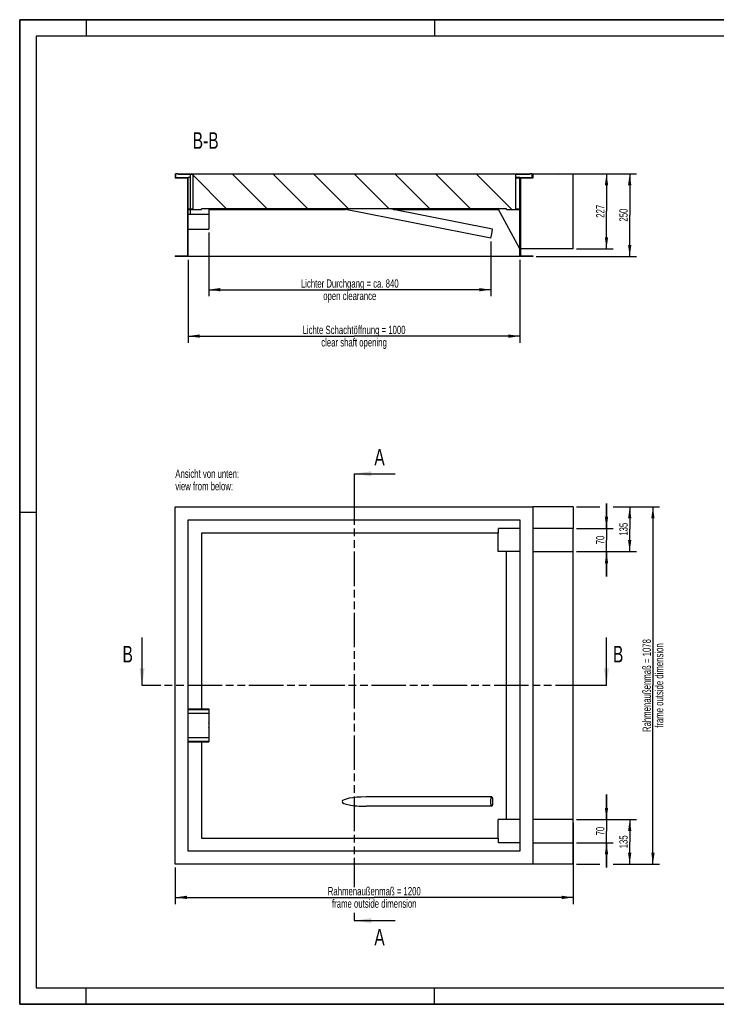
# Model space of a CAD drawing. Header units: millimetres. Extents: x 0 to 8400, y 0 to 5940.
# Tile 1 of 4: x 0 to 4200, y 0 to 5940. Entities that reach past the tile are written whole.
import ezdxf

# ---------------------------------------------------------------- set-up
doc = ezdxf.new("R2010")
doc.units = ezdxf.units.MM
doc.header["$LTSCALE"] = 462
doc.linetypes.add('PHANTOM', pattern=[0.8, 0.45, -0.05, 0.1, -0.05, 0.1, -0.05])
doc.layers.get('0').update_dxf_attribs({"linetype": 'CONTINUOUS'})
for name, color, linetype in [('050_DIMENSIONING', 7, 'CONTINUOUS'), ('053_NOTES', 7, 'CONTINUOUS'), ('_ACHSEN', 7, 'CONTINUOUS'), ('HATCHING_BL0', 7, 'CONTINUOUS'), ('HATCHING_BL1', 7, 'CONTINUOUS')]:
    doc.layers.add(name, color=color, linetype=linetype)
doc.styles.get("Standard").update_dxf_attribs({"font": 'txt', "width": 0.7})
doc.dimstyles.new('DIMSTYLE_1', dxfattribs={"dimtxt": 50, "dimasz": 70, "dimexe": 2, "dimexo": 1, "dimtad": 1, "dimlfac": 0.5, "dimtxsty": 'Standard', "dimblk": '_FILLED', "dimblk1": '_FILLED', "dimblk2": '_FILLED', "dimcen": 0.09, "dimazin": 2, "dimtp": 0.3, "dimtm": 0.3, "dimtfac": 1, "dimtofl": 0, "dimtmove": 0, "dimatfit": 3, "dimldrblk": '_FILLED', "dimfxl": 1, "dimtolj": 1, "dimarcsym": 0})
doc.dimstyles.new('DIMSTYLE_2', dxfattribs={"dimtxt": 50, "dimasz": 70, "dimexe": 2, "dimexo": 1, "dimtad": 1, "dimlfac": 0.5, "dimtxsty": 'Standard', "dimblk": '_FILLED', "dimblk1": '_FILLED', "dimblk2": '_FILLED', "dimcen": 0.09, "dimazin": 2, "dimtp": 0.5, "dimtm": 0.5, "dimtfac": 1, "dimtofl": 0, "dimtmove": 0, "dimatfit": 3, "dimldrblk": '_FILLED', "dimfxl": 1, "dimtolj": 1, "dimarcsym": 0})
doc.dimstyles.new('DIMSTYLE_3', dxfattribs={"dimtxt": 50, "dimasz": 70, "dimexe": 2, "dimexo": 1, "dimtad": 1, "dimlfac": 0.5, "dimtxsty": 'Standard', "dimblk": '_FILLED', "dimblk1": '_FILLED', "dimblk2": '_FILLED', "dimcen": 0.09, "dimazin": 2, "dimtp": 1.2, "dimtm": 1.2, "dimtfac": 1, "dimtofl": 0, "dimtmove": 0, "dimatfit": 3, "dimldrblk": '_FILLED', "dimfxl": 1, "dimtolj": 1, "dimarcsym": 0})
doc.dimstyles.new('DIMSTYLE_4', dxfattribs={"dimtxt": 50, "dimasz": 70, "dimexe": 2, "dimexo": 1, "dimtad": 1, "dimlfac": 0.5, "dimtxsty": 'Standard', "dimblk": '_FILLED', "dimblk1": '_FILLED', "dimblk2": '_FILLED', "dimcen": 0.09, "dimazin": 2, "dimtp": 0.8, "dimtm": 0.8, "dimtfac": 1, "dimtofl": 0, "dimtmove": 0, "dimatfit": 3, "dimldrblk": '_FILLED', "dimfxl": 1, "dimtolj": 1, "dimarcsym": 0})
doc.dimstyles.get("Standard").update_dxf_attribs({"dimtxt": 50, "dimasz": 70, "dimexe": 2, "dimexo": 1, "dimtad": 1, "dimtxsty": 'Standard', "dimblk": '_FILLED', "dimblk1": '_FILLED', "dimblk2": '_FILLED', "dimcen": 0.09, "dimazin": 2, "dimtol": 1, "dimtp": 0.01, "dimtm": 0.01, "dimtfac": 1, "dimtofl": 0, "dimtmove": 0, "dimatfit": 3, "dimldrblk": '_FILLED', "dimfxl": 1, "dimtolj": 1, "dimarcsym": 0})

# ---------------------------------------------------------------- blocks, each defined once
blk = doc.blocks.new('_FILLED')
at = {"color": 0, "linetype": 'ByBlock'}
blk.add_solid([(0, 0), (-1, 0.143), (-1, -0.143)], dxfattribs=at)
blk = doc.blocks.new('*D2')
at = {"layer": '050_DIMENSIONING', "color": 2, "linetype": 'Continuous', "transparency": 16777216}
for p, q in [((3537.9, 2870.9), (3537.9, 3020.9)), ((3537.9, 3020.9), (3537.9, 2800.9)), ((3357.9, 2870.9), (3577.9, 2870.9)), ((3537.9, 2580.9), (3537.9, 2800.9)), ((3357.9, 2730.9), (3577.9, 2730.9)), ((3537.9, 2730.9), (3537.9, 2580.9))]:
    blk.add_line(p, q, dxfattribs=at)
at = {"layer": '050_DIMENSIONING', "color": 2, "linetype": 'Continuous', "transparency": 16777216, "xscale": 70, "yscale": 70, "zscale": 70}
for p, rotation in [((3537.9, 2870.9), 270), ((3537.9, 2730.9), 90)]:
    blk.add_blockref('_FILLED', p, dxfattribs=dict(at, rotation=rotation))
at = {"layer": '050_DIMENSIONING', "color": 2, "linetype": 'Continuous', "transparency": 16777216, "insert": (3475.4, 2800.9), "char_height": 50, "width": 117.857, "attachment_point": 2, "rotation": 90, "line_spacing_factor": 0.9}
blk.add_mtext('70', dxfattribs=at)
blk = doc.blocks.new('*D3')
at = {"layer": '050_DIMENSIONING', "color": 2, "linetype": 'Continuous', "transparency": 16777216}
for p, q in [((3357.9, 3000.9), (3497.9, 3000.9)), ((3577.9, 3000.9), (3717.9, 3000.9)), ((3677.9, 3000.9), (3677.9, 2865.9)), ((3677.9, 2730.9), (3677.9, 2865.9)), ((3357.9, 2730.9), (3717.9, 2730.9))]:
    blk.add_line(p, q, dxfattribs=at)
at = {"layer": '050_DIMENSIONING', "color": 2, "linetype": 'Continuous', "transparency": 16777216, "xscale": 70, "yscale": 70, "zscale": 70}
for p, rotation in [((3677.9, 3000.9), 90), ((3677.9, 2730.9), 270)]:
    blk.add_blockref('_FILLED', p, dxfattribs=dict(at, rotation=rotation))
at = {"layer": '050_DIMENSIONING', "color": 2, "linetype": 'Continuous', "transparency": 16777216, "insert": (3615.4, 2865.9), "char_height": 50, "width": 150, "attachment_point": 2, "rotation": 90, "line_spacing_factor": 0.9}
blk.add_mtext('135', dxfattribs=at)
blk = doc.blocks.new('*D4')
at = {"layer": '050_DIMENSIONING', "color": 2, "linetype": 'Continuous', "transparency": 16777216}
for p, q in [((3357.9, 3000.9), (3497.9, 3000.9)), ((3577.9, 3000.9), (3857.9, 3000.9)), ((3817.9, 3000.9), (3817.9, 1922.9)), ((3817.9, 844.9), (3817.9, 1922.9)), ((3357.9, 844.9), (3497.9, 844.9)), ((3577.9, 844.9), (3857.9, 844.9))]:
    blk.add_line(p, q, dxfattribs=at)
at = {"layer": '050_DIMENSIONING', "color": 2, "linetype": 'Continuous', "transparency": 16777216, "xscale": 70, "yscale": 70, "zscale": 70}
for p, rotation in [((3817.9, 3000.9), 90), ((3817.9, 844.9), 270)]:
    blk.add_blockref('_FILLED', p, dxfattribs=dict(at, rotation=rotation))
at = {"layer": '050_DIMENSIONING', "color": 2, "linetype": 'Continuous', "transparency": 16777216, "insert": (3755.4, 1922.9), "char_height": 50, "width": 1205.357, "attachment_point": 2, "rotation": 90, "line_spacing_factor": 0.9}
blk.add_mtext('Rahmenaußenmaß = 1078\\Pframe outside dimension', dxfattribs=at)
blk = doc.blocks.new('*D5')
at = {"layer": '050_DIMENSIONING', "color": 2, "linetype": 'Continuous', "transparency": 16777216}
for p, q in [((3337.9, 1094.9), (3337.9, 604.9)), ((937.9, 824.9), (937.9, 604.9)), ((937.9, 644.9), (2137.9, 644.9)), ((3337.9, 644.9), (2137.9, 644.9))]:
    blk.add_line(p, q, dxfattribs=at)
at = {"layer": '050_DIMENSIONING', "color": 2, "linetype": 'Continuous', "transparency": 16777216, "xscale": 70, "yscale": 70, "zscale": 70, "rotation": 180}
blk.add_blockref('_FILLED', (937.9, 644.9), dxfattribs=at)
at = {"layer": '050_DIMENSIONING', "color": 2, "linetype": 'Continuous', "transparency": 16777216, "xscale": 70, "yscale": 70, "zscale": 70}
blk.add_blockref('_FILLED', (3337.9, 644.9), dxfattribs=at)
at = {"layer": '050_DIMENSIONING', "color": 2, "linetype": 'Continuous', "transparency": 16777216, "insert": (2137.9, 707.4), "char_height": 50, "width": 1205.357, "attachment_point": 2, "line_spacing_factor": 0.9}
blk.add_mtext('Rahmenaußenmaß = 1200\\Pframe outside dimension', dxfattribs=at)
blk = doc.blocks.new('*D6')
at = {"layer": '050_DIMENSIONING', "color": 2, "linetype": 'Continuous', "transparency": 16777216}
for p, q in [((3537.9, 1114.9), (3537.9, 1264.9)), ((3537.9, 1264.9), (3537.9, 1044.9)), ((3357.9, 1114.9), (3577.9, 1114.9)), ((3537.9, 824.9), (3537.9, 1044.9)), ((3357.9, 974.9), (3577.9, 974.9)), ((3537.9, 974.9), (3537.9, 824.9))]:
    blk.add_line(p, q, dxfattribs=at)
at = {"layer": '050_DIMENSIONING', "color": 2, "linetype": 'Continuous', "transparency": 16777216, "xscale": 70, "yscale": 70, "zscale": 70}
for p, rotation in [((3537.9, 1114.9), 270), ((3537.9, 974.9), 90)]:
    blk.add_blockref('_FILLED', p, dxfattribs=dict(at, rotation=rotation))
at = {"layer": '050_DIMENSIONING', "color": 2, "linetype": 'Continuous', "transparency": 16777216, "insert": (3475.4, 1044.9), "char_height": 50, "width": 117.857, "attachment_point": 2, "rotation": 90, "line_spacing_factor": 0.9}
blk.add_mtext('70', dxfattribs=at)
blk = doc.blocks.new('*D7')
at = {"layer": '050_DIMENSIONING', "color": 2, "linetype": 'Continuous', "transparency": 16777216}
for p, q in [((3357.9, 1114.9), (3717.9, 1114.9)), ((3677.9, 1114.9), (3677.9, 979.9)), ((3677.9, 844.9), (3677.9, 979.9)), ((3357.9, 844.9), (3497.9, 844.9)), ((3577.9, 844.9), (3717.9, 844.9))]:
    blk.add_line(p, q, dxfattribs=at)
at = {"layer": '050_DIMENSIONING', "color": 2, "linetype": 'Continuous', "transparency": 16777216, "xscale": 70, "yscale": 70, "zscale": 70}
for p, rotation in [((3677.9, 1114.9), 90), ((3677.9, 844.9), 270)]:
    blk.add_blockref('_FILLED', p, dxfattribs=dict(at, rotation=rotation))
at = {"layer": '050_DIMENSIONING', "color": 2, "linetype": 'Continuous', "transparency": 16777216, "insert": (3615.4, 979.9), "char_height": 50, "width": 150, "attachment_point": 2, "rotation": 90, "line_spacing_factor": 0.9}
blk.add_mtext('135', dxfattribs=at)
blk = doc.blocks.new('*D8')
at = {"layer": '050_DIMENSIONING', "color": 2, "linetype": 'Continuous', "transparency": 16777216}
for p, q in [((3109.9, 5011.1), (3577.9, 5011.1)), ((3537.9, 5011.1), (3537.9, 4784.1)), ((3537.9, 4557.1), (3537.9, 4784.1)), ((3357.9, 4557.1), (3577.9, 4557.1))]:
    blk.add_line(p, q, dxfattribs=at)
at = {"layer": '050_DIMENSIONING', "color": 2, "linetype": 'Continuous', "transparency": 16777216, "xscale": 70, "yscale": 70, "zscale": 70}
for p, rotation in [((3537.9, 5011.1), 90), ((3537.9, 4557.1), 270)]:
    blk.add_blockref('_FILLED', p, dxfattribs=dict(at, rotation=rotation))
at = {"layer": '050_DIMENSIONING', "color": 2, "linetype": 'Continuous', "transparency": 16777216, "insert": (3475.4, 4784.1), "char_height": 50, "width": 176.786, "attachment_point": 2, "rotation": 90, "line_spacing_factor": 0.9}
blk.add_mtext('227', dxfattribs=at)
blk = doc.blocks.new('*D9')
at = {"layer": '050_DIMENSIONING', "color": 2, "linetype": 'Continuous', "transparency": 16777216}
for p, q in [((3109.9, 5011.1), (3717.9, 5011.1)), ((3677.9, 5011.1), (3677.9, 4761.1)), ((3677.9, 4511.1), (3677.9, 4761.1)), ((3113.9, 4511.1), (3717.9, 4511.1))]:
    blk.add_line(p, q, dxfattribs=at)
at = {"layer": '050_DIMENSIONING', "color": 2, "linetype": 'Continuous', "transparency": 16777216, "xscale": 70, "yscale": 70, "zscale": 70}
for p, rotation in [((3677.9, 5011.1), 90), ((3677.9, 4511.1), 270)]:
    blk.add_blockref('_FILLED', p, dxfattribs=dict(at, rotation=rotation))
at = {"layer": '050_DIMENSIONING', "color": 2, "linetype": 'Continuous', "transparency": 16777216, "insert": (3615.4, 4761.1), "char_height": 50, "width": 171.429, "attachment_point": 2, "rotation": 90, "line_spacing_factor": 0.9}
blk.add_mtext('250', dxfattribs=at)
blk = doc.blocks.new('*D10')
at = {"layer": '050_DIMENSIONING', "color": 2, "linetype": 'Continuous', "transparency": 16777216}
for p, q in [((1015.9, 4491.1), (1015.9, 3991.1)), ((3015.9, 4491.1), (3015.9, 3991.1)), ((1015.9, 4031.1), (2015.9, 4031.1)), ((3015.9, 4031.1), (2015.9, 4031.1))]:
    blk.add_line(p, q, dxfattribs=at)
at = {"layer": '050_DIMENSIONING', "color": 2, "linetype": 'Continuous', "transparency": 16777216, "xscale": 70, "yscale": 70, "zscale": 70, "rotation": 180}
blk.add_blockref('_FILLED', (1015.9, 4031.1), dxfattribs=at)
at = {"layer": '050_DIMENSIONING', "color": 2, "linetype": 'Continuous', "transparency": 16777216, "xscale": 70, "yscale": 70, "zscale": 70}
blk.add_blockref('_FILLED', (3015.9, 4031.1), dxfattribs=at)
at = {"layer": '050_DIMENSIONING', "color": 2, "linetype": 'Continuous', "transparency": 16777216, "insert": (2015.9, 4093.6), "char_height": 50, "width": 1447.143, "attachment_point": 2, "line_spacing_factor": 0.9}
blk.add_mtext('Lichte Schachtöffnung = 1000\\Pclear shaft opening', dxfattribs=at)
blk = doc.blocks.new('*D11')
at = {"layer": '050_DIMENSIONING', "color": 2, "linetype": 'Continuous', "transparency": 16777216}
for p, q in [((1139.9, 4657.1), (1139.9, 4271.1)), ((2840.4, 4601.6), (2840.4, 4271.1)), ((1139.9, 4311.1), (1990.1, 4311.1)), ((2840.4, 4311.1), (1990.1, 4311.1))]:
    blk.add_line(p, q, dxfattribs=at)
at = {"layer": '050_DIMENSIONING', "color": 2, "linetype": 'Continuous', "transparency": 16777216, "xscale": 70, "yscale": 70, "zscale": 70, "rotation": 180}
blk.add_blockref('_FILLED', (1139.9, 4311.1), dxfattribs=at)
at = {"layer": '050_DIMENSIONING', "color": 2, "linetype": 'Continuous', "transparency": 16777216, "xscale": 70, "yscale": 70, "zscale": 70}
blk.add_blockref('_FILLED', (2840.4, 4311.1), dxfattribs=at)
at = {"layer": '050_DIMENSIONING', "color": 2, "linetype": 'Continuous', "transparency": 16777216, "insert": (1990.1, 4373.6), "char_height": 50, "width": 1430.357, "attachment_point": 2, "line_spacing_factor": 0.9}
blk.add_mtext('Lichter Durchgang = ca. 840\\Popen clearance', dxfattribs=at)
blk = doc.blocks.new('XSEC_FILLED')
at = {"color": 0, "linetype": 'ByBlock'}
blk.add_solid([(0, 0), (-1, 0.143), (-1, -0.143)], dxfattribs=at)
blk = doc.blocks.new('HATCHING_BL0', base_point=(2137.9, 2067.7))
at = {"layer": 'HATCHING_BL0', "color": 7, "linetype": 'PHANTOM'}
for p, q in [((837.9, 1922.9), (737.9, 1922.9)), ((3437.9, 1922.9), (837.9, 1922.9)), ((3537.9, 1922.9), (3437.9, 1922.9))]:
    blk.add_line(p, q, dxfattribs=at)
at = {"layer": 'HATCHING_BL0', "color": 7, "linetype": 'Continuous', "char_height": 100, "width": 117.857, "attachment_point": 1, "line_spacing_factor": 0.9}
for insert in [(620, 2162.4), (3577.1, 2162.4)]:
    blk.add_mtext('B', dxfattribs=dict(at, insert=insert))
at = {"layer": 'HATCHING_BL0', "color": 7, "linetype": 'Continuous'}
for points in [[(737.9, 1922.9), (737.9, 2212.4)], [(3537.9, 1922.9), (3537.9, 2212.4)]]:
    blk.add_leader(points, dimstyle='Standard', override={"dimasz": 105, "dimtad": 0, "dimldrblk": 'XSEC_FILLED'}, dxfattribs=at)
blk = doc.blocks.new('HATCHING_BL1', base_point=(2139.6, 1852.9))
at = {"layer": 'HATCHING_BL1', "color": 7, "linetype": 'PHANTOM'}
for p, q in [((2015.9, 3200.9), (2015.9, 3100.9)), ((2015.9, 3100.9), (2015.9, 706.3)), ((2015.9, 552.5), (2015.9, 504.9))]:
    blk.add_line(p, q, dxfattribs=at)
at = {"layer": 'HATCHING_BL1', "color": 7, "linetype": 'Continuous', "char_height": 100, "width": 128.571, "attachment_point": 1, "line_spacing_factor": 0.9}
for insert in [(2138.3, 3350.9), (2138.3, 454.9)]:
    blk.add_mtext('A', dxfattribs=dict(at, insert=insert))
at = {"layer": 'HATCHING_BL1', "color": 7, "linetype": 'Continuous'}
for points in [[(2015.9, 3200.9), (2263.3, 3200.9)], [(2015.9, 504.9), (2263.3, 504.9)]]:
    blk.add_leader(points, dimstyle='Standard', override={"dimasz": 105, "dimtad": 0, "dimldrblk": 'XSEC_FILLED'}, dxfattribs=at)

msp = doc.modelspace()

# ---------------------------------------------------------------- hatches: boundary and pattern name
at = {"linetype": 'Continuous'}
h = msp.add_hatch(dxfattribs=at)
h.set_pattern_fill('ANSI31', color=2, angle=90, style=0, pattern_type=2)
h.set_pattern_definition([(135, (2015.86, 5011.08), (-122.595, -122.595), [])])
edge = h.paths.add_edge_path()
edge.add_line((1011.86, 4983.081), (937.86, 4983.081))
edge.add_line((937.86, 5011.081), (937.86, 4983.081))
edge.add_line((937.86, 5011.081), (941.86, 5011.081))
edge.add_line((941.86, 4987.081), (941.86, 5011.081))
edge.add_line((941.86, 4987.081), (1015.86, 4987.081))
edge.add_line((1015.86, 4799.081), (1015.86, 4987.081))
edge.add_line((1015.86, 4799.081), (1042.86, 4799.081))
edge.add_line((1042.86, 5007.081), (1042.86, 4799.081))
edge.add_line((953.86, 5007.081), (1042.86, 5007.081))
edge.add_line((953.86, 5007.081), (953.86, 5011.081))
edge.add_line((953.86, 5011.081), (3077.86, 5011.081))
edge.add_line((3077.86, 5007.081), (3077.86, 5011.081))
edge.add_line((2988.86, 5007.081), (3077.86, 5007.081))
edge.add_line((2988.86, 5007.081), (2988.86, 4799.081))
edge.add_line((2988.86, 4799.081), (3015.86, 4799.081))
edge.add_line((3015.86, 4799.081), (3015.86, 4987.081))
edge.add_line((3015.86, 4987.081), (3089.86, 4987.081))
edge.add_line((3089.86, 4987.081), (3089.86, 5011.081))
edge.add_line((3089.86, 5011.081), (3337.86, 5011.081))
edge.add_line((3337.86, 5007.081), (3337.86, 5011.081))
edge.add_line((3337.86, 5007.081), (3093.86, 5007.081))
edge.add_line((3093.86, 5007.081), (3093.86, 4983.081))
edge.add_line((3093.86, 4983.081), (3019.86, 4983.081))
edge.add_line((3019.86, 4983.081), (3019.86, 4515.081))
edge.add_line((3019.86, 4515.081), (3093.86, 4515.081))
edge.add_line((3093.86, 4515.081), (3093.86, 4511.081))
edge.add_line((3093.86, 4511.081), (3015.86, 4511.081))
edge.add_line((3015.86, 4511.081), (3015.86, 4795.081))
edge.add_line((2935.86, 4795.081), (3015.86, 4795.081))
edge.add_line((2935.86, 4795.081), (2935.86, 4799.081))
edge.add_line((2935.86, 4799.081), (1095.86, 4799.081))
edge.add_line((1095.86, 4795.081), (1095.86, 4799.081))
edge.add_line((1015.86, 4795.081), (1095.86, 4795.081))
edge.add_line((1015.86, 4511.081), (1015.86, 4795.081))
edge.add_line((1015.86, 4511.081), (937.86, 4511.081))
edge.add_line((937.86, 4515.081), (937.86, 4511.081))
edge.add_line((937.86, 4515.081), (1011.86, 4515.081))
edge.add_line((1011.86, 4983.081), (1011.86, 4515.081))

# ---------------------------------------------------------------- linework, layer by layer
at = {"color": 7, "linetype": 'Continuous'}
for p, q in [((0, 5940), (8400, 5940)), ((0, 0), (0, 5940)), ((937.86, 5011.081), (941.86, 5011.081)), ((937.86, 5011.081), (937.86, 4983.081)), ((953.86, 5011.081), (941.86, 5011.081)), ((941.86, 4987.081), (941.86, 5011.081)), ((953.86, 5007.081), (953.86, 5011.081)), ((953.86, 5011.081), (3077.86, 5011.081)), ((953.86, 5007.081), (1042.86, 5007.081)), ((1029.86, 4799.081), (1029.86, 5007.081)), ((1042.86, 5007.081), (1042.86, 4799.081)), ((2988.86, 5007.081), (2988.86, 4799.081)), ((2988.86, 5007.081), (3077.86, 5007.081)), ((3089.86, 5011.081), (3077.86, 5011.081)), ((3077.86, 5007.081), (3077.86, 5011.081)), ((3089.86, 4987.081), (3089.86, 5011.081)), ((3089.86, 5011.081), (3337.86, 5011.081)), ((3093.86, 5007.081), (3093.86, 4983.081)), ((3337.86, 5007.081), (3093.86, 5007.081)), ((3337.86, 5007.081), (3337.86, 5011.081)), ((3337.86, 4557.081), (3337.86, 5007.081)), ((1011.86, 4983.081), (937.86, 4983.081)), ((941.86, 4987.081), (1015.86, 4987.081)), ((1011.86, 4983.081), (1011.86, 4515.081)), ((1029.86, 4987.081), (1015.86, 4987.081)), ((1015.86, 4799.081), (1015.86, 4987.081)), ((3015.86, 4987.081), (2988.86, 4987.081)), ((3015.86, 4983.081), (2988.86, 4983.081)), ((3015.86, 4799.081), (3015.86, 4987.081)), ((3015.86, 4987.081), (3089.86, 4987.081)), ((3019.86, 4983.081), (3019.86, 4515.081)), ((3093.86, 4983.081), (3019.86, 4983.081)), ((1015.86, 4799.081), (1042.86, 4799.081)), ((1015.86, 4511.081), (1015.86, 4795.081)), ((1015.86, 4795.081), (1095.86, 4795.081)), ((1015.86, 4766.081), (1139.86, 4766.081)), ((1029.86, 4767.081), (1029.86, 4795.081)), ((1095.86, 4795.081), (1095.86, 4799.081)), ((2935.86, 4799.081), (1095.86, 4799.081)), ((1139.86, 4766.081), (1139.86, 4677.117)), ((1141.86, 4767.081), (1141.86, 4799.081)), ((1141.86, 4795.081), (1964.512, 4795.081)), ((2840.421, 4621.615), (1944.314, 4799.081)), ((2851.3, 4676.548), (2232.575, 4799.081)), ((2252.773, 4795.081), (2887.363, 4795.081)), ((3015.86, 4557.081), (2885.203, 4799.081)), ((2935.86, 4795.081), (2935.86, 4799.081)), ((2935.86, 4795.081), (3015.86, 4795.081)), ((2988.86, 4799.081), (3015.86, 4799.081)), ((3015.86, 4511.081), (3015.86, 4795.081)), ((1015.86, 4677.117), (1139.86, 4677.117)), ((1015.86, 4676.081), (1139.86, 4676.081)), ((1139.86, 4677.117), (1139.86, 4676.081)), ((2840.421, 4621.615), (2845.86, 4649.081)), ((2845.86, 4649.081), (2851.3, 4676.548)), ((937.86, 4515.081), (1011.86, 4515.081)), ((937.86, 4515.081), (937.86, 4511.081)), ((3337.86, 4557.081), (3019.86, 4557.081)), ((3019.86, 4515.081), (3093.86, 4515.081)), ((3093.86, 4515.081), (3093.86, 4511.081)), ((1015.86, 4511.081), (937.86, 4511.081)), ((3015.86, 4511.081), (1015.86, 4511.081)), ((3093.86, 4511.081), (3015.86, 4511.081)), ((937.86, 844.917), (937.86, 3000.917)), ((937.86, 3000.917), (3093.86, 3000.917)), ((3093.86, 3000.917), (3093.86, 844.917)), ((3337.86, 3000.917), (3093.86, 3000.917)), ((3337.86, 3000.917), (3337.86, 2870.917)), ((1015.86, 922.917), (1015.86, 2922.917)), ((1015.86, 2922.917), (3015.86, 2922.917)), ((3015.86, 2922.917), (3015.86, 922.917)), ((3015.86, 2870.917), (2887.363, 2870.917)), ((2887.363, 2842.917), (2887.363, 2870.917)), ((3337.86, 2870.917), (3093.86, 2870.917)), ((3337.86, 2730.917), (3337.86, 2870.917)), ((2887.363, 2842.917), (1095.86, 2842.917)), ((2885.203, 2730.917), (2885.203, 2842.917)), ((2935.86, 2730.917), (2885.203, 2730.917)), ((2935.86, 1114.917), (2935.86, 2730.917)), ((3015.86, 2730.917), (2935.86, 2730.917)), ((3093.86, 2730.917), (3337.86, 2730.917)), ((3337.86, 1114.917), (3337.86, 2730.917)), ((1015.86, 1782.917), (1139.86, 1782.917)), ((1139.86, 1782.917), (1139.86, 1779.053)), ((1015.86, 1779.053), (1139.86, 1779.053)), ((1015.86, 1756.009), (1139.86, 1756.009)), ((1139.86, 1779.053), (1139.86, 1756.009)), ((1139.86, 1756.009), (1139.86, 1609.824)), ((1015.86, 1609.824), (1139.86, 1609.824)), ((1139.86, 1609.824), (1139.86, 1586.78)), ((1015.86, 1586.78), (1139.86, 1586.78)), ((1015.86, 1582.917), (1139.86, 1582.917)), ((1139.86, 1586.78), (1139.86, 1582.917)), ((2845.86, 1250.917), (2088.445, 1250.917)), ((2845.86, 1194.917), (2088.445, 1194.917)), ((2935.86, 1114.917), (2885.203, 1114.917)), ((2885.203, 1002.917), (2885.203, 1114.917)), ((3015.86, 1114.917), (2935.86, 1114.917)), ((3337.86, 1114.917), (3093.86, 1114.917)), ((3337.86, 974.917), (3337.86, 1114.917)), ((1095.86, 1002.917), (2887.363, 1002.917)), ((2887.363, 974.917), (2887.363, 1002.917)), ((3015.86, 974.917), (2887.363, 974.917)), ((3093.86, 974.917), (3337.86, 974.917)), ((3337.86, 844.917), (3337.86, 974.917)), ((3015.86, 922.917), (1015.86, 922.917)), ((3093.86, 844.917), (937.86, 844.917)), ((3337.86, 844.917), (3093.86, 844.917)), ((0, 0), (8400, 0))]:
    msp.add_line(p, q, dxfattribs=at)
at = {"color": 3, "linetype": 'Continuous'}
for p, q in [((0, 5940), (0, 0)), ((8400, 5940), (0, 5940)), ((400, 5940), (400, 5840)), ((2500, 5940), (2500, 5840)), ((0, 2970), (100, 2970)), ((400, 0), (400, 100)), ((2500, 0), (2500, 100)), ((8400, 0), (0, 0))]:
    msp.add_line(p, q, dxfattribs=at)
at = {"color": 5, "linetype": 'Continuous'}
for p, q in [((100, 5840), (100, 100)), ((8300, 5840), (100, 5840)), ((100, 100), (8300, 100))]:
    msp.add_line(p, q, dxfattribs=at)
at = {"color": 7, "linetype": 'Continuous'}
for start_param, end_param in [(1.57079633, 3.14159265), (-3.14159265, -1.57079632)]:
    msp.add_ellipse((2088.445, 1222.917), major_axis=(144.13, 0), ratio=0.19426881, start_param=start_param, end_param=end_param, dxfattribs=at)
for points, knots in [([(2840.421, 1222.917), (2840.421, 1224.738), (2840.488, 1228.313), (2840.788, 1233.503), (2841.273, 1238.289), (2841.924, 1242.488), (2842.614, 1245.536), (2843.256, 1247.549), (2843.73, 1248.728), (2844.223, 1249.665), (2844.734, 1250.355), (2845.27, 1250.801), (2845.677, 1250.917), (2845.86, 1250.917)], [0, 0, 0, 0, 0.18624762, 0.36561568, 0.53152324, 0.67799149, 0.79997617, 0.85059849, 0.89389443, 0.92980219, 0.95860503, 0.98125261, 1, 1, 1, 1]), ([(2845.86, 1250.917), (2846.044, 1250.917), (2846.45, 1250.801), (2846.986, 1250.355), (2847.497, 1249.665), (2847.991, 1248.728), (2848.465, 1247.549), (2849.106, 1245.536), (2849.796, 1242.488), (2850.447, 1238.289), (2850.933, 1233.503), (2851.233, 1228.313), (2851.3, 1224.738), (2851.3, 1222.917)], [0, 0, 0, 0, 0.01874739, 0.04139497, 0.07019781, 0.10610557, 0.14940151, 0.20002383, 0.32200851, 0.46847676, 0.63438432, 0.81375238, 1, 1, 1, 1]), ([(2845.86, 1194.917), (2845.677, 1194.917), (2845.27, 1195.032), (2844.734, 1195.478), (2844.223, 1196.168), (2843.73, 1197.105), (2843.256, 1198.284), (2842.614, 1200.297), (2841.924, 1203.345), (2841.273, 1207.544), (2840.788, 1212.33), (2840.488, 1217.52), (2840.421, 1221.095), (2840.421, 1222.917)], [0, 0, 0, 0, 0.01874739, 0.04139497, 0.07019781, 0.10610557, 0.14940151, 0.20002383, 0.32200851, 0.46847676, 0.63438432, 0.81375238, 1, 1, 1, 1]), ([(2851.3, 1222.917), (2851.3, 1221.095), (2851.233, 1217.52), (2850.933, 1212.33), (2850.447, 1207.544), (2849.796, 1203.345), (2849.106, 1200.297), (2848.465, 1198.284), (2847.991, 1197.105), (2847.497, 1196.168), (2846.986, 1195.478), (2846.45, 1195.032), (2846.044, 1194.917), (2845.86, 1194.917)], [0, 0, 0, 0, 0.18624762, 0.36561568, 0.53152324, 0.67799149, 0.79997617, 0.85059849, 0.89389443, 0.92980219, 0.95860503, 0.98125261, 1, 1, 1, 1])]:
    msp.add_open_spline(points, degree=3, knots=knots, dxfattribs=at)
at = {"layer": '_ACHSEN', "color": 7, "linetype": 'Continuous'}
for p, q in [((1029.86, 4767.081), (1085.86, 4767.081)), ((1085.86, 4767.081), (1141.86, 4767.081)), ((1095.86, 2842.917), (1095.86, 1782.917)), ((1095.86, 1582.917), (1095.86, 1002.917))]:
    msp.add_line(p, q, dxfattribs=at)
msp.add_arc((1085.86, 1682.917), 56, 344.7009699, 15.2990301, dxfattribs=at)

# ---------------------------------------------------------------- block references
at = {"layer": 'HATCHING_BL0'}
msp.add_blockref('HATCHING_BL0', (2137.86, 2067.665), dxfattribs=at)
at = {"layer": 'HATCHING_BL1'}
msp.add_blockref('HATCHING_BL1', (2139.585, 1852.917), dxfattribs=at)

# ---------------------------------------------------------------- texts
at = {"layer": '053_NOTES', "color": 2, "linetype": 'Continuous', "line_spacing_factor": 0.9}
for s, insert, char_height, width, attachment_point in [('B-B', (1199.203, 5261.081), 100, 342.85714, 3), ('Ansicht von unten:\\Pview from below:', (938.086, 3225.917), 50, 932.14286, 1)]:
    msp.add_mtext(s, dxfattribs=dict(at, insert=insert, char_height=char_height, width=width, attachment_point=attachment_point))

# ---------------------------------------------------------------- dimensions: what is measured, and where the dimension line sits
at = {"layer": '050_DIMENSIONING', "color": 2, "linetype": 'Continuous'}
for base, p1, p2, angle, dimstyle, picture, middle in [((3537.86, 4557.081), (3108.86, 5011.081), (3356.86, 4557.081), 270, 'DIMSTYLE_2', '*D8', (3537.86, 4776.939)), ((3677.86, 4511.081), (3108.86, 5011.081), (3112.86, 4511.081), 270, 'DIMSTYLE_2', '*D9', (3677.86, 4753.939)), ((3537.86, 2730.917), (3356.86, 2870.917), (3356.86, 2730.917), 270, 'DIMSTYLE_1', '*D2', (3537.86, 2793.774)), ((3677.86, 3000.917), (3356.86, 2730.917), (3356.86, 3000.917), 90, 'DIMSTYLE_2', '*D3', (3677.86, 2858.774)), ((3537.86, 974.917), (3356.86, 1114.917), (3356.86, 974.917), 270, 'DIMSTYLE_1', '*D6', (3537.86, 1037.774)), ((3677.86, 1114.917), (3356.86, 844.917), (3356.86, 1114.917), 90, 'DIMSTYLE_2', '*D7', (3677.86, 972.774))]:
    dim = msp.add_linear_dim(base=base, p1=p1, p2=p2, angle=angle, dimstyle=dimstyle, dxfattribs=at)
    dim.commit()
    dim.dimension.update_dxf_attribs({"geometry": picture, "text_midpoint": middle, "dimtype": 160})
dim = msp.add_linear_dim(base=(2840.421, 4311.081), p1=(1139.86, 4658.117), p2=(2840.421, 4602.615), text='Lichter Durchgang = ca. <>\\Popen clearance', dimstyle='DIMSTYLE_4', dxfattribs=at)
dim.commit()
dim.dimension.update_dxf_attribs({"geometry": '*D11', "text_midpoint": (1990.141, 4311.081), "dimtype": 160})
for base, p1, p2, angle, text, dimstyle, picture, middle in [((1015.86, 4031.081), (3015.86, 4492.081), (1015.86, 4492.081), 180, 'Lichte Schachtöffnung = <>\\Pclear shaft opening', 'DIMSTYLE_4', '*D10', (2015.86, 4031.081)), ((3817.86, 844.917), (3356.86, 3000.917), (3356.86, 844.917), 270, 'Rahmenaußenmaß = <>\\Pframe outside dimension', 'DIMSTYLE_3', '*D4', (3817.86, 1922.917)), ((937.86, 644.917), (3337.86, 1095.917), (937.86, 825.917), 180, 'Rahmenaußenmaß = <>\\Pframe outside dimension', 'DIMSTYLE_3', '*D5', (2137.86, 644.917))]:
    dim = msp.add_linear_dim(base=base, p1=p1, p2=p2, angle=angle, text=text, dimstyle=dimstyle, dxfattribs=at)
    dim.commit()
    dim.dimension.update_dxf_attribs({"geometry": picture, "text_midpoint": middle, "dimtype": 160})

doc.saveas('drawing.dxf')
